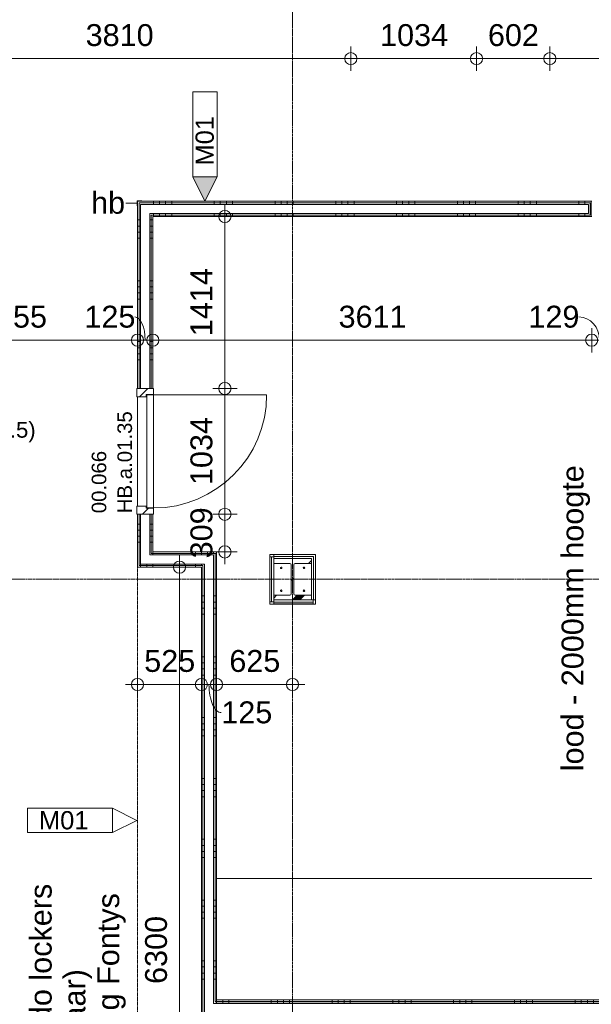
# Model space of a CAD drawing. Header units: millimetres. Extents: x 522 to 75900, y -25803 to 58941.
# Tile 83 of 134: x 20355 to 25058, y 37106 to 45201. Entities that reach past the tile are written whole.
import ezdxf

# ---------------------------------------------------------------- set-up
doc = ezdxf.new("R2010")
doc.units = ezdxf.units.MM
for name, pattern in [('Dash', [6.35, 3.175, -3.175]), ('Dot', [4.7625, 0, -4.7625]), ('Grid Line', [22.225, 12.7, -3.175, 3.175, -3.175]), ('Overhead', [3.96875, 2.38125, -1.5875])]:
    doc.linetypes.add(name, pattern=pattern)
for name, color, linetype, lineweight in [('00_Algemeen', 7, 'Dot', 9), ('00_Algemeen-100', 7, 'Continuous', 9), ('22_Metselwerk', 7, 'Continuous', 9), ('25_Metaalconstructiewerk', 7, 'Continuous', 9), ('30_Kozijnen-ramen-deuren', 7, 'Continuous', 9), ('42_Dekvloeren en vloersystemen', 7, 'Continuous', 9)]:
    doc.layers.add(name, color=color, linetype=linetype, lineweight=lineweight)
doc.styles.add('Arial', font='arial.ttf', dxfattribs={"height": 180})
doc.styles.add('Arial_1', font='arial.ttf', dxfattribs={"height": 130})
doc.styles.add('Arial_3', font='arial.ttf', dxfattribs={"height": 150})
doc.styles.add('Arial_4', font='arial.ttf', dxfattribs={"height": 120})
doc.dimstyles.new('1_8mm_continuous_mm_zwart', dxfattribs={"dimscale": 304.8, "dimtxt": 183.646692, "dimasz": 0.328084, "dimexe": 0.328084, "dimexo": 0.0625, "dimgap": 0.164042, "dimtad": 1, "dimdec": 0, "dimzin": 0, "dimdsep": 46, "dimtxsty": 'Arial', "dimblk1": 'DOTBLANK', "dimblk2": 'DOTBLANK', "dimsah": 1, "dimcen": 0.09, "dimdle": 0.328084, "dimazin": 0, "dimtfac": 1, "dimtdec": 4, "dimtix": 1, "dimtmove": 0, "dimatfit": 3, "dimfxl": 0.328084, "dimfxlon": 1, "dimtvp": 1, "dimtolj": 1, "dimtzin": 0, "dimarcsym": 2})
doc.dimstyles.new('1_8mm_continuous_mm_zwart_2', dxfattribs={"dimscale": 304.8, "dimtxt": 183.646692, "dimasz": 0.328084, "dimexe": 0.328084, "dimexo": 0.0625, "dimgap": 0.164042, "dimtad": 1, "dimdec": 0, "dimzin": 0, "dimdsep": 46, "dimtxsty": 'Arial', "dimblk1": 'DOTBLANK', "dimblk2": 'DOTBLANK', "dimsah": 1, "dimcen": 0.09, "dimdle": 0.328084, "dimazin": 0, "dimtfac": 1, "dimtdec": 4, "dimtix": 1, "dimtmove": 1, "dimatfit": 3, "dimfxl": 0.328084, "dimfxlon": 1, "dimtvp": 1, "dimtolj": 1, "dimtzin": 0, "dimarcsym": 2})
doc.dimstyles.new('1_8mm_continuous_mm_zwart_3', dxfattribs={"dimscale": 304.8, "dimtxt": 183.646692, "dimasz": 0.328084, "dimexe": 0.328084, "dimexo": 0.0625, "dimgap": 0.164042, "dimtad": 1, "dimdec": 0, "dimzin": 0, "dimdsep": 46, "dimtxsty": 'Arial', "dimblk1": 'DOTBLANK', "dimblk2": 'DOTBLANK', "dimsah": 1, "dimcen": 0.09, "dimdle": 0.328084, "dimazin": 0, "dimtfac": 1, "dimtdec": 4, "dimtix": 1, "dimtmove": 0, "dimatfit": 3, "dimfxl": 0.328084, "dimfxlon": 1, "dimtvp": 1, "dimtolj": 1, "dimtzin": 0, "dimarcsym": 2})
pattern_1 = [(180, (21450, 42403.75), (-6e-14, -500), []), (180, (21450, 42453.75), (-6e-14, -500), []), (180, (21450, 42503.75), (-6e-14, -500), []), (180, (21450, 42553.75), (-6e-14, -500), [])]
pattern_2 = [(90, (26925, 37012.5), (-500, 9e-13), []), (90, (26975, 37012.5), (-500, 9e-13), []), (90, (27025, 37012.5), (-500, 9e-13), []), (90, (27075, 37012.5), (-500, 9e-13), [])]
pattern_3 = [(180, (21975, 37812.5), (-6e-14, -500), []), (180, (21975, 37862.5), (-6e-14, -500), []), (180, (21975, 37912.5), (-6e-14, -500), []), (180, (21975, 37962.5), (-6e-14, -500), [])]
pattern_4 = [(270, (21450, 40825), (500, 2e-11), []), (270, (21400, 40825), (500, 2e-11), []), (270, (21350, 40825), (500, 2e-11), []), (270, (21300, 40825), (500, 2e-11), [])]
pattern_5 = [(90, (23455.5, 43582.5), (-500, 3e-14), []), (90, (23505.5, 43582.5), (-500, 3e-14), []), (90, (23555.5, 43582.5), (-500, 3e-14), []), (90, (23605.5, 43582.5), (-500, 3e-14), [])]
pattern_6 = [(90, (0, 0), (-200, 1e-14), [])]

# ---------------------------------------------------------------- blocks, each defined once
blk = doc.blocks.new('28_SCO_TLB_IN_steel S355_HEM - HE300M-V7-100 - Plattegrond - Begane grond')
at = {"layer": '25_Metaalconstructiewerk', "lineweight": 13}
h = blk.add_hatch(dxfattribs=at)
h.set_pattern_fill('FP_131', color=256, style=0, pattern_type=2)
h.set_pattern_definition([(45, (-22600, -40600), (-500, 500), []), (45, (-22430, -40600), (-500, 500), []), (45, (-22420, -40600), (-500, 500), []), (45, (-22410, -40600), (-500, 500), []), (45, (-22400, -40600), (-500, 500), []), (45, (-22390, -40600), (-500, 500), []), (45, (-22380, -40600), (-500, 500), []), (45, (-22370, -40600), (-500, 500), [])])
h.paths.add_polyline_path([(-155, -170), (155, -170), (155, -131), (22.5, -131), (14, -127.5), (10.5, -119), (10.5, 119), (14, 127.5), (22.5, 131), (155, 131), (155, 170), (-155, 170), (-155, 131), (-22.5, 131), (-14, 127.5), (-10.5, 119), (-10.5, -119), (-14, -127.5), (-22.5, -131), (-155, -131)], flags=0)
for p, q in [((155, 170), (-155, 170)), ((-155, 170), (-155, 131)), ((155, 131), (155, 170)), ((-155, 131), (-22.5, 131)), ((-10.5, 119), (-10.5, -119)), ((10.5, -119), (10.5, 119)), ((22.5, 131), (155, 131)), ((-22.5, -131), (-155, -131)), ((-155, -131), (-155, -170)), ((155, -131), (22.5, -131)), ((155, -170), (155, -131)), ((-155, -170), (155, -170))]:
    blk.add_line(p, q, dxfattribs=at)
for centre, start, end in [((-22.5, 119), 0, 90), ((22.5, 119), 90, 180), ((-22.5, -119), 270, 0), ((22.5, -119), 180, 270)]:
    blk.add_arc(centre, 12, start, end, dxfattribs=at)
blk = doc.blocks.new('28_ARC_staal - bevestiging - voetplaat 4 ankers lxbxt_f - 500x500x20 stelruimte 20 200-200 inboordiepte 500-3222366-100 - Plattegrond - Begane grond')
at = {"layer": '25_Metaalconstructiewerk', "lineweight": 13}
for centre, start, end in [((-93.9, 93.9), 0, 180), ((-93.9, 93.9), 180, 360), ((93.9, 93.9), 0, 180), ((93.9, 93.9), 180, 360), ((-93.9, -93.9), 0, 180), ((-93.9, -93.9), 180, 360), ((93.9, -93.9), 0, 180), ((93.9, -93.9), 180, 360)]:
    blk.add_arc(centre, 6, start, end, dxfattribs=at)
blk = doc.blocks.new('FRA_R12_AWT_CON_Betonwerk_R20_rvt-1-100 - Plattegrond - Begane grond')
at = {"lineweight": 13}
blk.add_blockref('28_SCO_TLB_IN_steel S355_HEM - HE300M-V7-100 - Plattegrond - Begane grond', (22600, 40600), dxfattribs=at)
at = {"lineweight": 13, "rotation": 89.99999999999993}
blk.add_blockref('28_ARC_staal - bevestiging - voetplaat 4 ankers lxbxt_f - 500x500x20 stelruimte 20 200-200 inboordiepte 500-3222366-100 - Plattegrond - Begane grond', (22600, 40600), dxfattribs=at)
blk = doc.blocks.new('32_HB_a - 01_35_1034x2400_125mm-9729829-100 - Plattegrond - Begane grond')
at = {"layer": '30_Kozijnen-ramen-deuren', "true_color": 0xc0c0c0}
h = blk.add_hatch(dxfattribs=at)
h.set_pattern_fill('FP_114', color=9, style=0, pattern_type=2)
h.set_pattern_definition([(315, (-41651.65, 21399), (70.71068, 70.71068), [])])
h.paths.add_polyline_path([(-517.2, -58), (-467.2, -58), (-467.2, 2), (-450.2, 2), (-450.2, 81), (-517.2, 81)], flags=0)
h.paths.add_polyline_path([(449.8, 81), (449.8, 2), (466.8, 2), (466.8, -58), (516.8, -58), (516.8, 81)], flags=0)
at = {"layer": '30_Kozijnen-ramen-deuren'}
for p, q in [((-517.2, 81), (-450.2, 81)), ((-517.2, -58), (-517.2, 81)), ((-450.2, 81), (-450.2, 2)), ((449.8, 81), (516.8, 81)), ((449.8, 2), (449.8, 81)), ((516.8, 81), (516.8, -58)), ((-467.2, 2), (-467.2, -58)), ((-450.2, 2), (-467.2, 2)), ((466.8, 2), (449.8, 2)), ((466.8, -58), (466.8, 2)), ((-467.2, -58), (-517.2, -58)), ((516.8, -58), (466.8, -58))]:
    blk.add_line(p, q, dxfattribs=at)
blk = doc.blocks.new('32_DO_deurblad_HT_vlak - standaard-8605485-100 - Plattegrond - Begane grond')
at = {"layer": '30_Kozijnen-ramen-deuren'}
for p, q in [((-399.3, 930), (-399.3, 0)), ((508.1, 0), (512.1, 0))]:
    blk.add_line(p, q, dxfattribs=at)
at = {"layer": '30_Kozijnen-ramen-deuren', "lineweight": 18}
for p, q in [((530.7, 0), (-399.3, 0)), ((-399.3, 0), (-399.3, -55)), ((530.7, -55), (530.7, 0)), ((-399.3, -55), (530.7, -55))]:
    blk.add_line(p, q, dxfattribs=at)
at = {"layer": '30_Kozijnen-ramen-deuren', "linetype": 'Dash'}
blk.add_line((508.1, -55), (512.1, -55), dxfattribs=at)
at = {"layer": '30_Kozijnen-ramen-deuren'}
blk.add_arc((-399.3, 0), 930, 360, 90, dxfattribs=at)
blk = doc.blocks.new('22_HB_hoekbeschermer - 22_HB_hoekbeschermer-10202129-100 - Plattegrond - Begane grond')
at = {"layer": '30_Kozijnen-ramen-deuren'}
for p, q in [((0, 40), (0, 0)), ((3, 40), (0, 40)), ((0, 0), (40, 0)), ((3, 3), (3, 40)), ((40, 3), (3, 3)), ((40, 0), (40, 3))]:
    blk.add_line(p, q, dxfattribs=at)
blk = doc.blocks.new('00_TAG-WA_wall tag_BAR - Type Mark_7x2_overhead_mirror-7496953-100 - Plattegrond - Begane grond')
at = {"layer": '00_Algemeen', "linetype": 'Continuous'}
for p, q in [((0, 9), (-1, 7)), ((1, 7), (0, 9)), ((-1, 7), (1, 7)), ((-1, 7), (-1, 0)), ((1, 7), (-1, 7)), ((1, 0), (1, 7)), ((-1, 0), (1, 0))]:
    blk.add_line(p, q, dxfattribs=at)
blk = doc.blocks.new('00_TAG-WA_wall tag_BAR - Type Mark_7x2-7455557-100 - Plattegrond - Begane grond')
at = {"layer": '00_Algemeen', "linetype": 'Continuous'}
blk.add_hatch(color=256, dxfattribs=at).paths.add_polyline_path([(0, -2), (-1, 0), (1, 0)], flags=0)
for p, q in [((-1, 7), (-1, 0)), ((1, 7), (-1, 7)), ((1, 0), (1, 7)), ((-1, 0), (1, 0)), ((1, 0), (-1, 0)), ((-1, 0), (0, -2)), ((0, -2), (1, 0))]:
    blk.add_line(p, q, dxfattribs=at)
blk = doc.blocks.new('DIMBLOCK119-100 - Plattegrond - Begane grond')
at = {"layer": '00_Algemeen-100', "transparency": 16777216}
for p, q in [((19270, 42665.5), (19270, 42465.5)), ((19270, 42565.5), (19270, 42665.5)), ((21325, 42665.5), (21325, 42465.5)), ((21325, 42565.5), (21325, 42665.5)), ((19270, 42565.5), (21325, 42565.5))]:
    blk.add_line(p, q, dxfattribs=at)
for centre in [(19270, 42565.5), (21325, 42565.5)]:
    blk.add_circle(centre, 50, dxfattribs=at)
at = {"layer": '00_Algemeen-100', "color": 0, "transparency": 16777216, "insert": (20020.6, 42849.2), "char_height": 180, "width": 664.518, "attachment_point": 1, "line_spacing_factor": 0.941778, "style": 'Arial'}
blk.add_mtext('2055', dxfattribs=at)
blk = doc.blocks.new('_DotBlank')
at = {"color": 0, "linetype": 'ByBlock', "lineweight": -2}
blk.add_line((-0.5, 0), (-1, 0), dxfattribs=at)
blk.add_circle((0, 0), 0.5, dxfattribs=at)
blk = doc.blocks.new('DIMBLOCK120-100 - Plattegrond - Begane grond')
at = {"layer": '00_Algemeen-100', "transparency": 16777216}
for p, q in [((21325, 42665.5), (21325, 42465.5)), ((21325, 42565.5), (21325, 42665.5)), ((21450, 42665.5), (21450, 42465.5)), ((21450, 42565.5), (21450, 42665.5)), ((21325, 42565.5), (21450, 42565.5))]:
    blk.add_line(p, q, dxfattribs=at)
for centre in [(21325, 42565.5), (21450, 42565.5)]:
    blk.add_circle(centre, 50, dxfattribs=at)
blk.add_ellipse((21303.3, 42565.5), major_axis=(0, 191.3), ratio=0.440116, start_param=4.712389, end_param=6.283185, dxfattribs=at)
at = {"layer": '00_Algemeen-100', "color": 0, "transparency": 16777216, "insert": (20888, 42849.2), "char_height": 180, "width": 498.389, "attachment_point": 1, "line_spacing_factor": 0.941778, "style": 'Arial'}
blk.add_mtext('125', dxfattribs=at)
blk = doc.blocks.new('DIMBLOCK121-100 - Plattegrond - Begane grond')
at = {"layer": '00_Algemeen-100', "transparency": 16777216}
for p, q in [((21450, 42665.5), (21450, 42465.5)), ((21450, 42565.5), (21450, 42665.5)), ((25061, 42665.5), (25061, 42465.5)), ((25061, 42565.5), (25061, 42665.5)), ((21450, 42565.5), (25061, 42565.5))]:
    blk.add_line(p, q, dxfattribs=at)
for centre in [(21450, 42565.5), (25061, 42565.5)]:
    blk.add_circle(centre, 50, dxfattribs=at)
at = {"layer": '00_Algemeen-100', "color": 0, "transparency": 16777216, "insert": (22978.6, 42849.2), "char_height": 180, "width": 664.518, "attachment_point": 1, "line_spacing_factor": 0.941778, "style": 'Arial'}
blk.add_mtext('3611', dxfattribs=at)
blk = doc.blocks.new('DIMBLOCK122-100 - Plattegrond - Begane grond')
at = {"layer": '00_Algemeen-100', "transparency": 16777216}
for p, q in [((25061, 42665.5), (25061, 42465.5)), ((25061, 42565.5), (25061, 42665.5)), ((25190, 42665.5), (25190, 42465.5)), ((25190, 42565.5), (25190, 42665.5)), ((25061, 42565.5), (25190, 42565.5))]:
    blk.add_line(p, q, dxfattribs=at)
for centre in [(25061, 42565.5), (25190, 42565.5)]:
    blk.add_circle(centre, 50, dxfattribs=at)
blk.add_ellipse((24955.8, 42565.5), major_axis=(0, 191.3), ratio=0.887176, start_param=4.712389, end_param=6.283185, dxfattribs=at)
at = {"layer": '00_Algemeen-100', "color": 0, "transparency": 16777216, "insert": (24540.5, 42849.2), "char_height": 180, "width": 498.389, "attachment_point": 1, "line_spacing_factor": 0.941778, "style": 'Arial'}
blk.add_mtext('129', dxfattribs=at)
blk = doc.blocks.new('DIMBLOCK356-100 - Plattegrond - Begane grond')
at = {"layer": '00_Algemeen-100', "transparency": 16777216}
for p, q in [((19270, 44980.5), (19270, 44780.5)), ((19270, 44880.5), (19270, 44980.5)), ((23080, 44980.5), (23080, 44780.5)), ((23080, 44880.5), (23080, 44980.5)), ((19270, 44880.5), (23080, 44880.5))]:
    blk.add_line(p, q, dxfattribs=at)
for centre in [(19270, 44880.5), (23080, 44880.5)]:
    blk.add_circle(centre, 50, dxfattribs=at)
at = {"layer": '00_Algemeen-100', "color": 0, "transparency": 16777216, "insert": (20898.1, 45164.2), "char_height": 180, "width": 664.518, "attachment_point": 1, "line_spacing_factor": 0.941778, "style": 'Arial'}
blk.add_mtext('3810', dxfattribs=at)
blk = doc.blocks.new('DIMBLOCK357-100 - Plattegrond - Begane grond')
at = {"layer": '00_Algemeen-100', "transparency": 16777216}
for p, q in [((23080, 44980.5), (23080, 44780.5)), ((23080, 44880.5), (23080, 44980.5)), ((24114, 44980.5), (24114, 44780.5)), ((24114, 44880.5), (24114, 44980.5)), ((23080, 44880.5), (24114, 44880.5))]:
    blk.add_line(p, q, dxfattribs=at)
for centre in [(23080, 44880.5), (24114, 44880.5)]:
    blk.add_circle(centre, 50, dxfattribs=at)
at = {"layer": '00_Algemeen-100', "color": 0, "transparency": 16777216, "insert": (23320.1, 45164.2), "char_height": 180, "width": 664.518, "attachment_point": 1, "line_spacing_factor": 0.941778, "style": 'Arial'}
blk.add_mtext('1034', dxfattribs=at)
blk = doc.blocks.new('DIMBLOCK358-100 - Plattegrond - Begane grond')
at = {"layer": '00_Algemeen-100', "transparency": 16777216}
for p, q in [((24114, 44980.5), (24114, 44780.5)), ((24114, 44880.5), (24114, 44980.5)), ((24716, 44980.5), (24716, 44780.5)), ((24716, 44880.5), (24716, 44980.5)), ((24114, 44880.5), (24716, 44880.5))]:
    blk.add_line(p, q, dxfattribs=at)
for centre in [(24114, 44880.5), (24716, 44880.5)]:
    blk.add_circle(centre, 50, dxfattribs=at)
at = {"layer": '00_Algemeen-100', "color": 0, "transparency": 16777216, "insert": (24207.3, 45164.2), "char_height": 180, "width": 498.389, "attachment_point": 1, "line_spacing_factor": 0.941778, "style": 'Arial'}
blk.add_mtext('602', dxfattribs=at)
blk = doc.blocks.new('DIMBLOCK359-100 - Plattegrond - Begane grond')
at = {"layer": '00_Algemeen-100', "transparency": 16777216}
for p, q in [((24716, 44980.5), (24716, 44780.5)), ((24716, 44880.5), (24716, 44980.5)), ((26216, 44980.5), (26216, 44780.5)), ((26216, 44880.5), (26216, 44980.5)), ((24716, 44880.5), (26216, 44880.5))]:
    blk.add_line(p, q, dxfattribs=at)
for centre in [(24716, 44880.5), (26216, 44880.5)]:
    blk.add_circle(centre, 50, dxfattribs=at)
at = {"layer": '00_Algemeen-100', "color": 0, "transparency": 16777216, "insert": (25189.1, 45164.2), "char_height": 180, "width": 664.518, "attachment_point": 1, "line_spacing_factor": 0.941778, "style": 'Arial'}
blk.add_mtext('1500', dxfattribs=at)
blk = doc.blocks.new('DIMBLOCK393-100 - Plattegrond - Begane grond')
at = {"layer": '00_Algemeen-100', "transparency": 16777216}
for p, q in [((21943.8, 41134.5), (22143.8, 41134.5)), ((22043.8, 41134.5), (21943.8, 41134.5)), ((22043.8, 40725), (22043.8, 41134.5)), ((21943.8, 40825), (22143.8, 40825)), ((22043.8, 40825), (21943.8, 40825))]:
    blk.add_line(p, q, dxfattribs=at)
for centre in [(22043.8, 41134.5), (22043.8, 40825)]:
    blk.add_circle(centre, 50, dxfattribs=at)
at = {"layer": '00_Algemeen-100', "color": 0, "transparency": 16777216, "insert": (21760.1, 40772.1), "char_height": 180, "width": 498.389, "attachment_point": 1, "rotation": 90, "line_spacing_factor": 0.941778, "style": 'Arial'}
blk.add_mtext('309', dxfattribs=at)
blk = doc.blocks.new('DIMBLOCK394-100 - Plattegrond - Begane grond')
at = {"layer": '00_Algemeen-100', "transparency": 16777216}
for p, q in [((21943.8, 42168.5), (22143.8, 42168.5)), ((22043.8, 42168.5), (21943.8, 42168.5)), ((22043.8, 41134.5), (22043.8, 42168.5)), ((21943.8, 41134.5), (22143.8, 41134.5)), ((22043.8, 41134.5), (21943.8, 41134.5))]:
    blk.add_line(p, q, dxfattribs=at)
for centre in [(22043.8, 42168.5), (22043.8, 41134.5)]:
    blk.add_circle(centre, 50, dxfattribs=at)
at = {"layer": '00_Algemeen-100', "color": 0, "transparency": 16777216, "insert": (21760.1, 41374.6), "char_height": 180, "width": 664.518, "attachment_point": 1, "rotation": 90, "line_spacing_factor": 0.941778, "style": 'Arial'}
blk.add_mtext('1034', dxfattribs=at)
blk = doc.blocks.new('DIMBLOCK395-100 - Plattegrond - Begane grond')
at = {"layer": '00_Algemeen-100', "transparency": 16777216}
for p, q in [((22043.8, 42168.5), (22043.8, 43682.5)), ((21943.8, 43582.5), (22143.8, 43582.5)), ((22043.8, 43582.5), (21943.8, 43582.5)), ((21943.8, 42168.5), (22143.8, 42168.5)), ((22043.8, 42168.5), (21943.8, 42168.5))]:
    blk.add_line(p, q, dxfattribs=at)
for centre in [(22043.8, 43582.5), (22043.8, 42168.5)]:
    blk.add_circle(centre, 50, dxfattribs=at)
at = {"layer": '00_Algemeen-100', "color": 0, "transparency": 16777216, "insert": (21760.1, 42598.6), "char_height": 180, "width": 664.518, "attachment_point": 1, "rotation": 90, "line_spacing_factor": 0.941778, "style": 'Arial'}
blk.add_mtext('1414', dxfattribs=at)
blk = doc.blocks.new('DIMBLOCK396-100 - Plattegrond - Begane grond')
at = {"layer": '00_Algemeen-100', "transparency": 16777216}
for p, q in [((21325, 39835.1), (21325, 39635.1)), ((21325, 39735.1), (21325, 39835.1)), ((21850, 39835.1), (21850, 39635.1)), ((21850, 39735.1), (21850, 39835.1)), ((21225, 39735.1), (21850, 39735.1))]:
    blk.add_line(p, q, dxfattribs=at)
for centre in [(21325, 39735.1), (21850, 39735.1)]:
    blk.add_circle(centre, 50, dxfattribs=at)
at = {"layer": '00_Algemeen-100', "color": 0, "transparency": 16777216, "insert": (21379.8, 40018.8), "char_height": 180, "width": 498.389, "attachment_point": 1, "line_spacing_factor": 0.941778, "style": 'Arial'}
blk.add_mtext('525', dxfattribs=at)
blk = doc.blocks.new('DIMBLOCK397-100 - Plattegrond - Begane grond')
at = {"layer": '00_Algemeen-100', "transparency": 16777216}
for p, q in [((21850, 39835.1), (21850, 39635.1)), ((21850, 39735.1), (21850, 39835.1)), ((21975, 39835.1), (21975, 39635.1)), ((21975, 39735.1), (21975, 39835.1)), ((21850, 39735.1), (21975, 39735.1))]:
    blk.add_line(p, q, dxfattribs=at)
for centre in [(21850, 39735.1), (21975, 39735.1)]:
    blk.add_circle(centre, 50, dxfattribs=at)
blk.add_ellipse((22014, 39735.1), major_axis=(0, 231.4), ratio=0.438499, start_param=1.570796, end_param=3.141593, dxfattribs=at)
at = {"layer": '00_Algemeen-100', "color": 0, "transparency": 16777216, "insert": (22014, 39596.2), "char_height": 180, "width": 498.389, "attachment_point": 1, "line_spacing_factor": 0.941778, "style": 'Arial'}
blk.add_mtext('125', dxfattribs=at)
blk = doc.blocks.new('DIMBLOCK398-100 - Plattegrond - Begane grond')
at = {"layer": '00_Algemeen-100', "transparency": 16777216}
for p, q in [((21975, 39835.1), (21975, 39635.1)), ((21975, 39735.1), (21975, 39835.1)), ((22600, 39835.1), (22600, 39635.1)), ((22600, 39735.1), (22600, 39835.1)), ((21975, 39735.1), (22700, 39735.1))]:
    blk.add_line(p, q, dxfattribs=at)
for centre in [(21975, 39735.1), (22600, 39735.1)]:
    blk.add_circle(centre, 50, dxfattribs=at)
at = {"layer": '00_Algemeen-100', "color": 0, "transparency": 16777216, "insert": (22079.8, 40018.8), "char_height": 180, "width": 498.389, "attachment_point": 1, "line_spacing_factor": 0.941778, "style": 'Arial'}
blk.add_mtext('625', dxfattribs=at)
blk = doc.blocks.new('DIMBLOCK426-100 - Plattegrond - Begane grond')
at = {"layer": '00_Algemeen-100', "transparency": 16777216}
for p, q in [((21670.6, 40800), (21670.6, 34300)), ((21770.6, 40700), (21570.6, 40700)), ((21670.6, 40700), (21770.6, 40700)), ((21770.6, 34400), (21570.6, 34400)), ((21670.6, 34400), (21770.6, 34400))]:
    blk.add_line(p, q, dxfattribs=at)
for centre in [(21670.6, 40700), (21670.6, 34400)]:
    blk.add_circle(centre, 50, dxfattribs=at)
at = {"layer": '00_Algemeen-100', "color": 0, "transparency": 16777216, "insert": (21386.9, 37273.1), "char_height": 180, "width": 664.518, "attachment_point": 1, "rotation": 90, "line_spacing_factor": 0.941778, "style": 'Arial'}
blk.add_mtext('6300', dxfattribs=at)

msp = doc.modelspace()

# ---------------------------------------------------------------- hatches: boundary and pattern name
at = {"layer": '22_Metselwerk', "true_color": 0x808080}
h = msp.add_hatch(dxfattribs=at)
h.set_pattern_fill('FP_31', color=8, angle=270, style=0, pattern_type=2)
h.set_pattern_definition(pattern_1)
h.paths.add_polyline_path([(21325, 40700), (21337.5, 40700), (21337.5, 41134.5), (21325, 41134.5), (21325, 40706.2)], flags=0)
h.paths.add_polyline_path([(21337.5, 42168.5), (21337.5, 43707.5), (21325, 43707.5), (21325, 42168.5)], flags=0)
h = msp.add_hatch(dxfattribs=at)
h.set_pattern_fill('FP_316', color=8, angle=-90, style=0, pattern_type=2)
h.set_pattern_definition(pattern_5)
h.paths.add_polyline_path([(25048.5, 43695), (25061, 43695), (25061, 43707.5), (21337.5, 43707.5), (21337.5, 43695), (24942.8, 43695)], flags=0)
h = msp.add_hatch(dxfattribs=at)
h.set_pattern_fill('FP_31', color=8, angle=270, style=0, pattern_type=2)
h.set_pattern_definition(pattern_1)
h.paths.add_polyline_path([(21350, 40712.5), (21350, 41134.5), (21337.5, 41134.5), (21337.5, 40712.5)], flags=0)
h.paths.add_polyline_path([(21350, 42168.5), (21350, 43695), (21337.5, 43695), (21337.5, 42168.5)], flags=0)
h = msp.add_hatch(dxfattribs=at)
h.set_pattern_fill('FP_316', color=8, angle=-90, style=0, pattern_type=2)
h.set_pattern_definition(pattern_5)
h.paths.add_polyline_path([(21490.3, 43682.5), (25048.5, 43682.5), (25048.5, 43695), (21350, 43695), (21350, 43682.5), (21450, 43682.5)], flags=0)
h = msp.add_hatch(dxfattribs=at)
h.set_pattern_fill('FP_316', color=8, angle=-90, style=0, pattern_type=2)
h.set_pattern_definition(pattern_5)
h.paths.add_polyline_path([(21437.5, 43595), (25048.5, 43595), (25048.5, 43682.5), (25036, 43682.5), (25036, 43607.5), (21437.5, 43607.5)], flags=0)
h = msp.add_hatch(dxfattribs=at)
h.set_pattern_fill('FP_316', color=8, angle=-90, style=0, pattern_type=2)
h.set_pattern_definition(pattern_5)
h.paths.add_polyline_path([(24942.8, 43582.5), (25061, 43582.5), (25061, 43695), (25048.5, 43695), (25048.5, 43595), (21450, 43595), (21450, 43582.5), (24739.7, 43582.5)], flags=0)
h = msp.add_hatch(dxfattribs=at)
h.set_pattern_fill('FP_31', color=8, angle=270, style=0, pattern_type=2)
h.set_pattern_definition(pattern_1)
h.paths.add_polyline_path([(21437.5, 40800), (21437.5, 41134.5), (21425, 41134.5), (21425, 40800)], flags=0)
h.paths.add_polyline_path([(21437.5, 42168.5), (21437.5, 43607.5), (21425, 43607.5), (21425, 42168.5)], flags=0)
h = msp.add_hatch(dxfattribs=at)
h.set_pattern_fill('FP_31', color=8, angle=270, style=0, pattern_type=2)
h.set_pattern_definition(pattern_1)
h.paths.add_polyline_path([(21450, 40812.5), (21450, 41134.5), (21437.5, 41134.5), (21437.5, 40812.5)], flags=0)
h.paths.add_polyline_path([(21450, 42168.5), (21450, 43595), (21437.5, 43595), (21437.5, 42168.5)], flags=0)
h = msp.add_hatch(dxfattribs=at)
h.set_pattern_fill('FP_50', color=8, angle=-90, style=0, pattern_type=2)
h.set_pattern_definition(pattern_4)
h.paths.add_polyline_path([(21950, 40800), (21950, 40812.5), (21437.5, 40812.5), (21437.5, 40800), (21896.5, 40800)], flags=0)
h = msp.add_hatch(dxfattribs=at)
h.set_pattern_fill('FP_50', color=8, angle=-90, style=0, pattern_type=2)
h.set_pattern_definition(pattern_4)
h.paths.add_polyline_path([(21962.5, 40812.5), (21962.5, 40825), (21450, 40825), (21450, 40812.5), (21950, 40812.5)], flags=0)
h = msp.add_hatch(dxfattribs=at)
h.set_pattern_fill('FP_49', color=8, angle=270, style=0, pattern_type=2)
h.set_pattern_definition(pattern_3)
h.paths.add_polyline_path([(21962.5, 34300), (21962.5, 37037.5), (21950, 37037.5), (21950, 34300)], flags=0)
h.paths.add_polyline_path([(21962.5, 37112.5), (21962.5, 40812.5), (21950, 40812.5), (21950, 37112.5)], flags=0)
h = msp.add_hatch(dxfattribs=at)
h.set_pattern_fill('FP_49', color=8, angle=270, style=0, pattern_type=2)
h.set_pattern_definition(pattern_3)
h.paths.add_polyline_path([(21975, 34287.5), (21975, 37025), (21962.5, 37025), (21962.5, 34287.5)], flags=0)
h.paths.add_polyline_path([(21975, 37129), (21975, 40825), (21962.5, 40825), (21962.5, 37129)], flags=0)
h = msp.add_hatch(dxfattribs=at)
h.set_pattern_fill('FP_391', color=8, style=0, pattern_type=2)
h.set_pattern_definition(pattern_6)
h.paths.add_polyline_path([(22773, 40788), (22773, 40803), (22445, 40803), (22445, 40788), (22755, 40788)], flags=0)
h = msp.add_hatch(dxfattribs=at)
h.set_pattern_fill('FP_50', color=8, angle=-90, style=0, pattern_type=2)
h.set_pattern_definition(pattern_4)
h.paths.add_polyline_path([(21850, 40712.5), (21862.5, 40712.5), (21862.5, 40725), (21350, 40725), (21350, 40712.5), (21490.3, 40712.5)], flags=0)
h = msp.add_hatch(dxfattribs=at)
h.set_pattern_fill('FP_49', color=8, angle=270, style=0, pattern_type=2)
h.set_pattern_definition(pattern_3)
h.paths.add_polyline_path([(21875, 34387.5), (21875, 40725), (21862.5, 40725), (21862.5, 34387.5)], flags=0)
h = msp.add_hatch(dxfattribs=at)
h.set_pattern_fill('FP_391', color=8, style=0, pattern_type=2)
h.set_pattern_definition(pattern_6)
h.paths.add_polyline_path([(22708.8, 40770), (22755, 40770), (22755, 40788), (22445, 40788), (22445, 40770), (22622.5, 40770)], flags=0)
h = msp.add_hatch(dxfattribs=at)
h.set_pattern_fill('FP_50', color=8, angle=-90, style=0, pattern_type=2)
h.set_pattern_definition(pattern_4)
h.paths.add_polyline_path([(21850, 40700), (21850, 40712.5), (21337.5, 40712.5), (21337.5, 40700), (21490.3, 40700)], flags=0)
h = msp.add_hatch(dxfattribs=at)
h.set_pattern_fill('FP_49', color=8, angle=270, style=0, pattern_type=2)
h.set_pattern_definition(pattern_3)
h.paths.add_polyline_path([(21862.5, 34400), (21862.5, 40712.5), (21850, 40712.5), (21850, 34400)], flags=0)
h = msp.add_hatch(dxfattribs=at)
h.set_pattern_fill('FP_391', color=8, style=0, pattern_type=2)
h.set_pattern_definition(pattern_6)
h.paths.add_polyline_path([(22755, 40412), (22770, 40412), (22770, 40430), (22445, 40430), (22445, 40412), (22708.8, 40412)], flags=0)
h = msp.add_hatch(dxfattribs=at)
h.set_pattern_fill('FP_391', color=8, style=0, pattern_type=2)
h.set_pattern_definition(pattern_6)
h.paths.add_polyline_path([(22445, 40397), (22770, 40397), (22770, 40412), (22445, 40412)], flags=0)
h = msp.add_hatch(dxfattribs=at)
h.set_pattern_fill('FP_36', color=8, angle=270, style=0, pattern_type=2)
h.set_pattern_definition(pattern_2)
h.paths.add_polyline_path([(21975, 37116.5), (31475, 37116.5), (31475, 37129), (21962.5, 37129), (21962.5, 37116.5)], flags=0)
at = {"layer": '22_Metselwerk', "lineweight": 5, "true_color": 0x808080}
msp.add_hatch(color=8, dxfattribs=at).paths.add_polyline_path([(22099.6, 37112.5), (31475, 37112.5), (31475, 37116.5), (21962.5, 37116.5), (21962.5, 37112.5), (21975, 37112.5)], flags=0)
at = {"layer": '22_Metselwerk', "true_color": 0x808080}
h = msp.add_hatch(dxfattribs=at)
h.set_pattern_fill('FP_36', color=8, angle=270, style=0, pattern_type=2)
h.set_pattern_definition(pattern_2)
h.paths.add_polyline_path([(21975, 37129), (31475, 37129), (31475, 37141.5), (21975, 37141.5)], flags=0)

# ---------------------------------------------------------------- linework, layer by layer
at = {"layer": '00_Algemeen', "color": 16, "linetype": 'Grid Line', "true_color": 0x800000}
for p, q in [((22600, 4084), (22600, 58341)), ((5155.6, 40600), (57181.4, 40600))]:
    msp.add_line(p, q, dxfattribs=at)
at = {"layer": '00_Algemeen', "linetype": 'Continuous'}
msp.add_line((21321, 43691.5), (21227.8, 43691.5), dxfattribs=at)
at = {"layer": '00_Algemeen', "linetype": 'Overhead'}
msp.add_line((21325, 34400), (21325, 40700), dxfattribs=at)
msp.add_line((21325, 34400), (21325, 40700), dxfattribs=at)
at = {"layer": '22_Metselwerk'}
for p, q in [((21325, 43707.5), (21325, 42168.5)), ((25061, 43707.5), (21325, 43707.5)), ((21337.5, 42168.5), (21337.5, 43695)), ((25048.5, 43695), (21337.5, 43695)), ((21350, 42168.5), (21350, 43682.5)), ((25036, 43682.5), (21350, 43682.5)), ((25036, 43607.5), (25036, 43682.5)), ((25048.5, 43595), (25048.5, 43695)), ((21425, 42168.5), (21425, 43607.5)), ((25036, 43607.5), (21425, 43607.5)), ((21437.5, 42168.5), (21437.5, 43595)), ((25048.5, 43595), (21437.5, 43595)), ((21450, 42168.5), (21450, 43582.5)), ((21450, 43582.5), (25061, 43582.5)), ((21325, 42168.5), (21450, 42168.5)), ((21325, 41134.5), (21325, 40700)), ((21450, 41134.5), (21325, 41134.5)), ((21337.5, 40712.5), (21337.5, 41134.5)), ((21350, 40725), (21350, 41134.5)), ((21425, 40800), (21425, 41134.5)), ((21437.5, 40812.5), (21437.5, 41134.5)), ((21450, 40825), (21450, 41134.5)), ((21425, 40800), (21950, 40800)), ((21962.5, 40812.5), (21437.5, 40812.5)), ((21975, 40825), (21450, 40825)), ((21950, 37112.5), (21950, 40800)), ((21962.5, 37129), (21962.5, 40812.5)), ((21975, 37141.5), (21975, 40825)), ((22788, 40803), (22445, 40803)), ((22445, 40803), (22445, 40770)), ((22788, 40430), (22788, 40803)), ((21350, 40725), (21875, 40725)), ((21875, 34375), (21875, 40725)), ((22412, 40785), (22412, 40415)), ((22445, 40785), (22412, 40785)), ((22427, 40415), (22427, 40785)), ((22445, 40788), (22773, 40788)), ((22445, 40469), (22445, 40731)), ((22755, 40731), (22755, 40469)), ((22773, 40788), (22773, 40430)), ((21325, 40700), (21850, 40700)), ((21337.5, 40712.5), (21862.5, 40712.5)), ((21850, 40700), (21850, 34400)), ((21862.5, 40712.5), (21862.5, 34387.5)), ((22412, 40415), (22445, 40415)), ((22445, 40430), (22445, 40397)), ((22770, 40412), (22445, 40412)), ((22445, 40397), (22770, 40397)), ((22755, 40430), (22788, 40430)), ((22770, 40397), (22770, 40430)), ((31475, 37112.5), (21950, 37112.5)), ((31475, 37129), (21962.5, 37129)), ((31475, 37116.5), (21962.5, 37116.5)), ((21962.5, 37112.5), (21962.5, 37116.5)), ((31475, 37141.5), (21975, 37141.5))]:
    msp.add_line(p, q, dxfattribs=at)
at = {"layer": '42_Dekvloeren en vloersystemen', "color": 7, "true_color": 0xffffff}
for p, q in [((21325, 41201.5), (21325, 42101.5)), ((21402, 42116.5), (21402, 42118.5)), ((21425, 42118.5), (21425, 42116.5)), ((21402, 41184.5), (21402, 41186.5)), ((21425, 41186.5), (21425, 41184.5)), ((22412, 40785), (22412, 40804)), ((22412, 40804), (22788, 40804)), ((22412, 40396), (22412, 40415)), ((22788, 40396), (22412, 40396)), ((22788, 40430), (22788, 40396)), ((21975, 38139.5), (25061, 38139.5))]:
    msp.add_line(p, q, dxfattribs=at)

# ---------------------------------------------------------------- block references
at = {"lineweight": 5}
msp.add_blockref('FRA_R12_AWT_CON_Betonwerk_R20_rvt-1-100 - Plattegrond - Begane grond', (0, 0), dxfattribs=at)
at = {"layer": '00_Algemeen', "linetype": 'Continuous', "xscale": 99.99999999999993, "yscale": 99.99999999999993, "zscale": 99.99999999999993}
msp.add_blockref('00_TAG-WA_wall tag_BAR - Type Mark_7x2-7455557-100 - Plattegrond - Begane grond', (21879.2, 43907.5), dxfattribs=at)
at = {"layer": '00_Algemeen', "linetype": 'Continuous', "xscale": 99.99999999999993, "yscale": 99.99999999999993, "zscale": 99.99999999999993, "rotation": 270.0000000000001}
msp.add_blockref('00_TAG-WA_wall tag_BAR - Type Mark_7x2_overhead_mirror-7496953-100 - Plattegrond - Begane grond', (20419.7, 38617.1), dxfattribs=at)
at = {"layer": '30_Kozijnen-ramen-deuren'}
for name, p, rotation in [('22_HB_hoekbeschermer - 22_HB_hoekbeschermer-10202129-100 - Plattegrond - Begane grond', (21321, 43711.5), 269.9999999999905), ('32_HB_a - 01_35_1034x2400_125mm-9729829-100 - Plattegrond - Begane grond', (21399, 41651.7), 90), ('32_DO_deurblad_HT_vlak - standaard-8605485-100 - Plattegrond - Begane grond', (21457, 41717.2), 270)]:
    msp.add_blockref(name, p, dxfattribs=dict(at, rotation=rotation))

# ---------------------------------------------------------------- texts
at = {"layer": '00_Algemeen', "linetype": 'Continuous', "attachment_point": 1, "rotation": 90}
for s, insert, char_height, width, style in [('M01', (21802.1, 44001.5), 150, 505.063, 'Arial_3'), ('HB.a.01.35', (21159.3, 41142.9), 120, 1090.295, 'Arial_4'), ('00.066', (20947.6, 41142.9), 120, 665.401, 'Arial_4'), ('lood - 2000mm hoogte ', (24813.4, 39022), 180, 3062.446, 'Arial'), ('90 publieke podo lockers', (20438.1, 35315.5), 180, 3270.885, 'Arial'), (' directielevering Fontys', (20993.8, 35434.6), 180, 2974.261, 'Arial'), ('(5 op elkaar)', (20716, 35983.6), 180, 1643.459, 'Arial')]:
    msp.add_mtext(s, dxfattribs=dict(at, insert=insert, char_height=char_height, width=width, style=style))
at = {"layer": '00_Algemeen', "linetype": 'Continuous', "attachment_point": 1}
for s, insert, char_height, width, style in [('hb', (20942.8, 43785.6), 180, 336.709, 'Arial'), ('Opstelruimte multifunctionals (1.5)', (17731.7, 41894.3), 130, 3310.969, 'Arial_1'), ('M01', (20513.7, 38694.1), 150, 505.063, 'Arial_3')]:
    msp.add_mtext(s, dxfattribs=dict(at, insert=insert, char_height=char_height, width=width, style=style))

# ---------------------------------------------------------------- dimensions: what is measured, and where the dimension line sits
at = {"layer": '00_Algemeen', "linetype": 'Continuous'}
for base, p1, p2, dimstyle, override, picture, middle in [((23080, 44880.5), (19270, 44980.5), (23080, 44980.5), '1_8mm_continuous_mm_zwart_3', {"dimpost": '<>', "dimfxl": 3810}, 'DIMBLOCK356-100 - Plattegrond - Begane grond', (21175, 45022.5)), ((24114, 44880.5), (23080, 44980.5), (24114, 44980.5), '1_8mm_continuous_mm_zwart_3', {"dimpost": '<>', "dimfxl": 1034}, 'DIMBLOCK357-100 - Plattegrond - Begane grond', (23597, 45022.5)), ((24716, 44880.5), (24114, 44980.5), (24716, 44980.5), '1_8mm_continuous_mm_zwart_3', {"dimpost": '<>', "dimfxl": 602}, 'DIMBLOCK358-100 - Plattegrond - Begane grond', (24415, 45022.4)), ((26216, 44880.5), (24716, 44980.5), (26216, 44980.5), '1_8mm_continuous_mm_zwart_3', {"dimpost": '<>', "dimfxl": 1500}, 'DIMBLOCK359-100 - Plattegrond - Begane grond', (25466, 45022.4)), ((21325, 42565.5), (19270, 42665.5), (21325, 42665.5), '1_8mm_continuous_mm_zwart', {"dimpost": '<>', "dimfxl": 2055}, 'DIMBLOCK119-100 - Plattegrond - Begane grond', (20297.5, 42707.4)), ((25061, 42565.5), (21450, 42665.5), (25061, 42665.5), '1_8mm_continuous_mm_zwart', {"dimpost": '<>', "dimfxl": 3611}, 'DIMBLOCK121-100 - Plattegrond - Begane grond', (23255.5, 42707.5)), ((21850, 39735.1), (21325, 39835.1), (21850, 39835.1), '1_8mm_continuous_mm_zwart_3', {"dimpost": '<>', "dimfxl": 525}, 'DIMBLOCK396-100 - Plattegrond - Begane grond', (21587.5, 39877)), ((22600, 39735.1), (21975, 39835.1), (22600, 39835.1), '1_8mm_continuous_mm_zwart_3', {"dimpost": '<>', "dimfxl": 625}, 'DIMBLOCK398-100 - Plattegrond - Begane grond', (22287.5, 39877))]:
    dim = msp.add_linear_dim(base=base, p1=p1, p2=p2, dimstyle=dimstyle, override=override, dxfattribs=at)
    dim.commit()
    dim.dimension.update_dxf_attribs({"geometry": picture, "text_midpoint": middle})
for base, p1, p2, override, picture, middle in [((22043.8, 43582.5), (21943.8, 42168.5), (21943.8, 43582.5), {"dimpost": '<>', "dimfxl": 1414}, 'DIMBLOCK395-100 - Plattegrond - Begane grond', (21903.4, 42875.5)), ((22043.8, 42168.5), (21943.8, 41134.5), (21943.8, 42168.5), {"dimpost": '<>', "dimfxl": 1034}, 'DIMBLOCK394-100 - Plattegrond - Begane grond', (21901.8, 41651.5)), ((22043.7596538, 41134.4999998), (21943.7596538, 40825), (21943.7596538, 41134.4999998), {"dimpost": '<>', "dimfxl": 309.5}, 'DIMBLOCK393-100 - Plattegrond - Begane grond', (21901.7951239, 40979.7499999)), ((21670.6, 34400), (21770.6, 40700), (21770.6, 34400), {"dimpost": '<>', "dimfxl": 6300}, 'DIMBLOCK426-100 - Plattegrond - Begane grond', (21528.6, 37550))]:
    dim = msp.add_linear_dim(base=base, p1=p1, p2=p2, angle=90, dimstyle='1_8mm_continuous_mm_zwart_3', override=override, dxfattribs=at)
    dim.commit()
    dim.dimension.update_dxf_attribs({"geometry": picture, "text_midpoint": middle})
for base, p1, p2, override, picture, middle in [((21450, 42565.5), (21325, 42665.5), (21450, 42665.5), {"dimpost": '<>', "dimfxl": 125}, 'DIMBLOCK120-100 - Plattegrond - Begane grond', (21137.2, 42729.2)), ((25190, 42565.5), (25061, 42665.5), (25190, 42665.5), {"dimpost": '<>', "dimfxl": 129}, 'DIMBLOCK122-100 - Plattegrond - Begane grond', (24789.7, 42729.2)), ((21975, 39735.1), (21850, 39835.1), (21975, 39835.1), {"dimpost": '<>', "dimfxl": 125}, 'DIMBLOCK397-100 - Plattegrond - Begane grond', (22263.2, 39476.2))]:
    dim = msp.add_linear_dim(base=base, p1=p1, p2=p2, dimstyle='1_8mm_continuous_mm_zwart_2', override=override, dxfattribs=at)
    dim.commit()
    dim.dimension.update_dxf_attribs({"geometry": picture, "text_midpoint": middle, "dimtype": 160})

doc.saveas('drawing.dxf')
